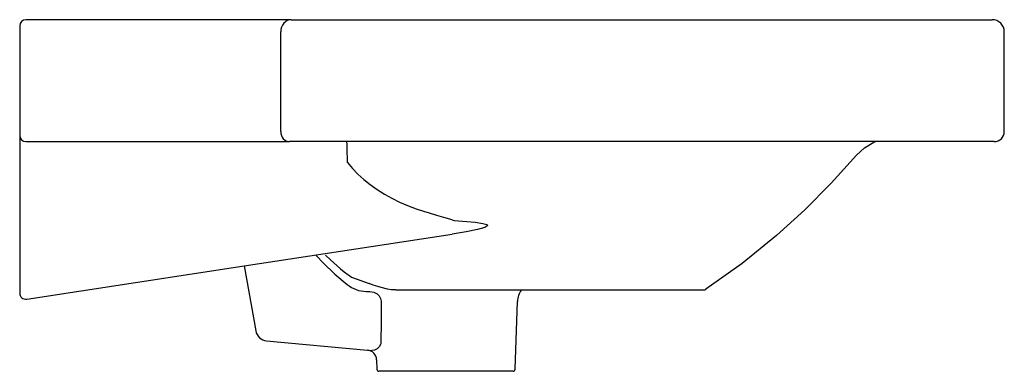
# Model space of a CAD drawing. Header units: millimetres. Extents: x 4697.986 to 4698.471, y 2520.182 to 2520.355.
import ezdxf

# ---------------------------------------------------------------- set-up
doc = ezdxf.new("R2010")
doc.units = ezdxf.units.MM
doc.layers.add('SANINDUSA', color=3, linetype='Continuous')

msp = doc.modelspace()

# ---------------------------------------------------------------- linework, layer by layer
at = {"layer": 'SANINDUSA'}
for p, q in [((4697.986327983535, 2520.351788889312), (4697.986327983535, 2520.348788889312)), ((4698.106365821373, 2520.354788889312), (4697.989327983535, 2520.354788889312)), ((4698.1200246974, 2520.354788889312), (4698.106365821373, 2520.354788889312)), ((4698.1200246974, 2520.354788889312), (4698.465327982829, 2520.354788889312)), ((4697.986327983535, 2520.348788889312), (4697.986327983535, 2520.299788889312)), ((4698.11490261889, 2520.299788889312), (4698.11490261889, 2520.348788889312)), ((4698.471327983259, 2520.299787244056), (4698.471327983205, 2520.348786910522)), ((4697.986327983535, 2520.299788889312), (4697.986327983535, 2520.297788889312)), ((4697.986327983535, 2520.297573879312), (4697.986327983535, 2520.272877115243)), ((4697.989327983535, 2520.294788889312), (4698.106365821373, 2520.294788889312)), ((4698.106365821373, 2520.294788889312), (4698.119171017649, 2520.294788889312)), ((4698.466327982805, 2520.294788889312), (4698.119171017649, 2520.294788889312)), ((4697.986327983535, 2520.272877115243), (4697.986327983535, 2520.224443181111)), ((4698.096976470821, 2520.233626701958), (4698.199340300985, 2520.249203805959)), ((4697.98977930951, 2520.217314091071), (4698.096976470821, 2520.233626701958)), ((4698.096976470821, 2520.233626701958), (4698.10261081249, 2520.201672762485)), ((4697.986327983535, 2520.224443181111), (4697.986327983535, 2520.220279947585)), ((4698.15711876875, 2520.221108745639), (4698.158474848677, 2520.221108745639)), ((4698.16431917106, 2520.222943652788), (4698.162698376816, 2520.223479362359)), ((4698.167457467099, 2520.222119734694), (4698.16431917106, 2520.222943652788)), ((4698.171471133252, 2520.221788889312), (4698.323219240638, 2520.221788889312)), ((4698.230361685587, 2520.182753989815), (4698.231527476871, 2520.216137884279)), ((4698.107978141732, 2520.196739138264), (4698.15758500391, 2520.19224362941)), ((4698.15758500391, 2520.19224362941), (4698.159862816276, 2520.192037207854)), ((4698.162130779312, 2520.187436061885), (4698.162294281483, 2520.182753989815)), ((4698.22936229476, 2520.181788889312), (4698.163293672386, 2520.181788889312))]:
    msp.add_line(p, q, dxfattribs=at)
at = {"layer": 'SANINDUSA', "flags": 128}
for points in [[(4698.1200246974, 2520.354788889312), (4698.119025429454, 2520.354673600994), (4698.118064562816, 2520.354332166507), (4698.117179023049, 2520.353777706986), (4698.116402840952, 2520.353031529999), (4698.115765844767, 2520.35212231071), (4698.115292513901, 2520.351084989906), (4698.115001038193, 2520.349959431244), (4698.11490261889, 2520.348788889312)], [(4698.11490261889, 2520.299788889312), (4698.114984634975, 2520.298813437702), (4698.115227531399, 2520.29787547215), (4698.115621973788, 2520.297011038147), (4698.116152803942, 2520.296253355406), (4698.116799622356, 2520.29563154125), (4698.117537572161, 2520.295169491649), (4698.118338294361, 2520.29488496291), (4698.119171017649, 2520.294788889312)], [(4698.147768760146, 2520.284551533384), (4698.147745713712, 2520.286922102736), (4698.147707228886, 2520.2892540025), (4698.147653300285, 2520.291429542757), (4698.147585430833, 2520.293330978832), (4698.147510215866, 2520.294788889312)], [(4698.398576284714, 2520.288081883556), (4698.402443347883, 2520.291717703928), (4698.407105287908, 2520.294508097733), (4698.407948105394, 2520.294788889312)], [(4698.398575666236, 2520.288082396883), (4698.386104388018, 2520.274285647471), (4698.373112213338, 2520.261289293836)], [(4698.147770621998, 2520.284552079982), (4698.150228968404, 2520.28165491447), (4698.152948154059, 2520.278852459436), (4698.155883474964, 2520.276180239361), (4698.159034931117, 2520.273638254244), (4698.16240252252, 2520.271226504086), (4698.165986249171, 2520.268944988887), (4698.169590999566, 2520.266916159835), (4698.173404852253, 2520.265032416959), (4698.177427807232, 2520.263293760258), (4698.181659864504, 2520.261700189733), (4698.185193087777, 2520.260532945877), (4698.188016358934, 2520.259679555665), (4698.191585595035, 2520.258642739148), (4698.195157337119, 2520.257610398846), (4698.198045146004, 2520.256735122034), (4698.200278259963, 2520.256007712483)], [(4698.373112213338, 2520.261289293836), (4698.359190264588, 2520.248681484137), (4698.342167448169, 2520.23489743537), (4698.324334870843, 2520.222128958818)], [(4698.200278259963, 2520.256007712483), (4698.206641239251, 2520.255485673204), (4698.210623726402, 2520.255094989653), (4698.214390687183, 2520.254565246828), (4698.215703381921, 2520.254249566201), (4698.216391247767, 2520.253963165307), (4698.216585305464, 2520.253818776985), (4698.216693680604, 2520.253666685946), (4698.216711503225, 2520.253500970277), (4698.216707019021, 2520.253480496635), (4698.21657425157, 2520.253260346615), (4698.216422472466, 2520.253125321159), (4698.215426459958, 2520.252606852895), (4698.213651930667, 2520.252007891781), (4698.211781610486, 2520.251522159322), (4698.206229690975, 2520.250358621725), (4698.199340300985, 2520.249203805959)], [(4698.132401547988, 2520.238743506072), (4698.13594534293, 2520.235040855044), (4698.141634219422, 2520.229658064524), (4698.147565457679, 2520.224541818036)], [(4698.137043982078, 2520.238939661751), (4698.13942005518, 2520.236605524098), (4698.142661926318, 2520.233664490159), (4698.14441840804, 2520.232171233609), (4698.146223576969, 2520.230715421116), (4698.148025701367, 2520.229339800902), (4698.148904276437, 2520.228694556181), (4698.149755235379, 2520.228083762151), (4698.158401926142, 2520.224927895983)], [(4698.162698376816, 2520.223479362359), (4698.160477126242, 2520.224234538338), (4698.158401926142, 2520.224927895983)], [(4698.158474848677, 2520.221108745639), (4698.158765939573, 2520.221102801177), (4698.160816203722, 2520.220709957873), (4698.162375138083, 2520.219901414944), (4698.163447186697, 2520.218881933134), (4698.164129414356, 2520.217662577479), (4698.164369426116, 2520.216283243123)], [(4698.171471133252, 2520.221788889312), (4698.171459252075, 2520.221788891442), (4698.171104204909, 2520.221790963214), (4698.16932080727, 2520.221869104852), (4698.167457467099, 2520.222119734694)], [(4698.323219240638, 2520.221788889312), (4698.323881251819, 2520.221901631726), (4698.324334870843, 2520.222128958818)], [(4698.164369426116, 2520.216283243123), (4698.164324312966, 2520.206316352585), (4698.16428818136, 2520.196336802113)], [(4698.16428818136, 2520.196336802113), (4698.164202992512, 2520.195235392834), (4698.164115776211, 2520.194939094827), (4698.163444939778, 2520.193755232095), (4698.162404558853, 2520.192813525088), (4698.161061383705, 2520.192172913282), (4698.159862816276, 2520.192037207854)]]:
    msp.add_lwpolyline(points, dxfattribs=at)
at = {"layer": 'SANINDUSA'}
for centre, radius, start, end in [((4697.989327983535, 2520.351788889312), 0.003000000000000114, 90, 180), ((4698.465327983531, 2520.348788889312), 0.005999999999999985, 359.9811025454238, 90.00000672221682), ((4697.989327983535, 2520.297788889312), 0.003000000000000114, 180, 270), ((4698.46632798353, 2520.299788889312), 0.005000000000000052, 269.9999916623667, 359.981145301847), ((4697.989327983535, 2520.220279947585), 0.003000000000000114, 180, 278.6525414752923), ((4698.157119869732, 2520.236120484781), 0.01501173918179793, 230.4714452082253, 269.9957978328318), ((4698.241521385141, 2520.215788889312), 0.01000000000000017, 143.130102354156, 177.9999999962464), ((4698.108519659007, 2520.20271465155), 0.006000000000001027, 189.9999999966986, 264.8218447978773), ((4698.157133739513, 2520.187264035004), 0.00500000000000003, 1.971671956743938, 84.8218447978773), ((4698.16329367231, 2520.182788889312), 0.001000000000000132, 182.0000000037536, 270), ((4698.22936229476, 2520.182788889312), 0.001000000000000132, 270, 357.9999999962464)]:
    msp.add_arc(centre, radius, start, end, dxfattribs=at)

doc.saveas('drawing.dxf')
